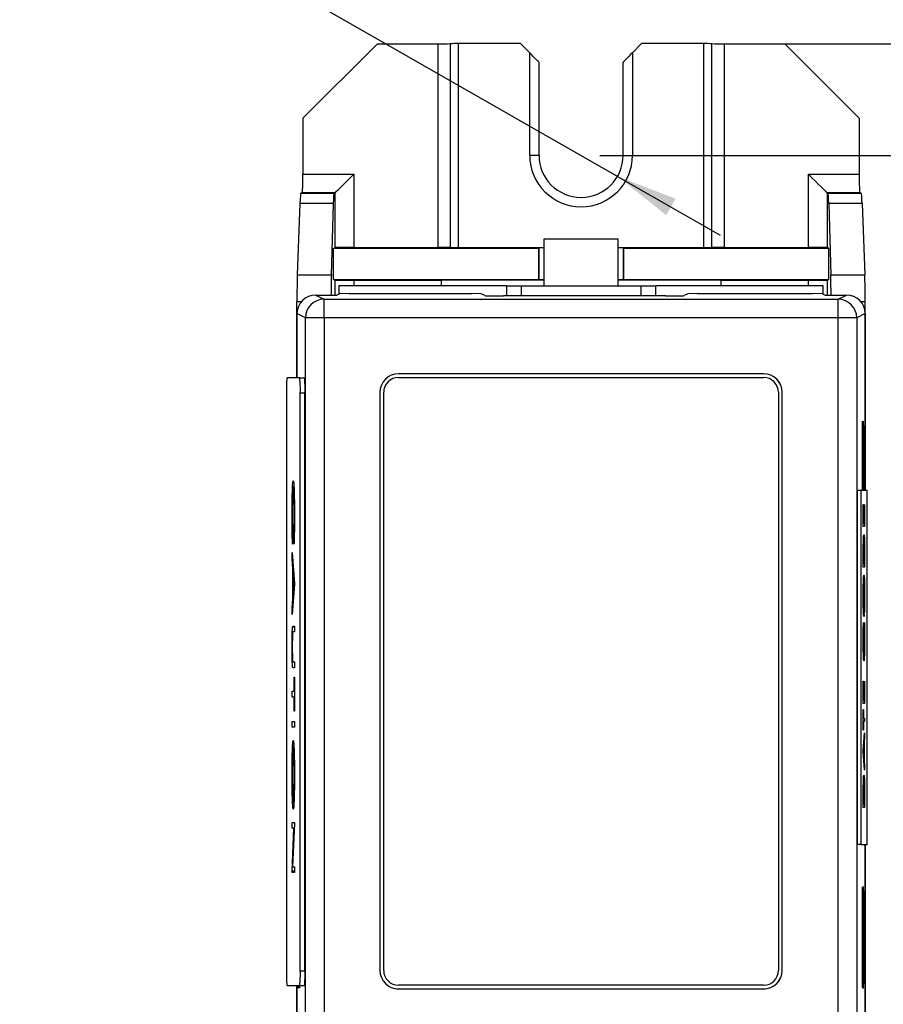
# Model space of a CAD drawing. Header units: inches. Extents: x 0 to 17, y 0 to 11.
# Tile 4 of 11: x 2.6 to 4.5, y 7.1 to 9.2. Entities that reach past the tile are written whole.
import ezdxf

# ---------------------------------------------------------------- set-up
doc = ezdxf.new("R2010")
doc.units = ezdxf.units.IN
doc.header["$MEASUREMENT"] = 0
doc.layers.add('FORMAT', color=7, linetype='Continuous')
doc.styles.add('SLDTEXTSTYLE1', font='TXT', dxfattribs={"width": 0.75})
doc.dimstyles.new('SLDDIMSTYLE1', dxfattribs={"dimtxt": 0.137795, "dimasz": 0.13, "dimexe": 0, "dimexo": 0.0625, "dimgap": 0.034449, "dimtad": 1, "dimrnd": 1e-09, "dimzin": 12, "dimdsep": 46, "dimtxsty": 'SLDTEXTSTYLE1', "dimsah": 1, "dimcen": 0.09, "dimadec": 0, "dimazin": 3, "dimtfac": 1, "dimtofl": 0, "dimtmove": 0, "dimatfit": 3, "dimfxl": 0, "dimfrac": 2, "dimtolj": 1, "dimtzin": 12, "dimarcsym": 0})
doc.dimstyles.new('SLDDIMSTYLE2', dxfattribs={"dimtxt": 0.137795, "dimasz": 0.13, "dimexe": 0, "dimexo": 0.0625, "dimgap": 0.034449, "dimtad": 1, "dimrnd": 1e-09, "dimdsep": 46, "dimtxsty": 'SLDTEXTSTYLE1', "dimsah": 1, "dimcen": 0, "dimadec": 0, "dimazin": 2, "dimtfac": 1, "dimtofl": 0, "dimtmove": 1, "dimatfit": 3, "dimfxl": 0, "dimfrac": 2, "dimtolj": 1, "dimtzin": 12, "dimarcsym": 0})

# ---------------------------------------------------------------- blocks, each defined once
blk = doc.blocks.new('_D_1')
at = {"layer": 'FORMAT'}
for p, q in [((3.8538, 8.887), (5.1821, 8.887)), ((5.1427, 8.887), (5.1427, 6.1704)), ((4.7178, 7.5627), (4.7178, 7.6047)), ((4.7178, 7.6047), (4.9366, 7.6047)), ((4.9366, 7.6047), (4.9366, 7.5627)), ((4.7178, 7.3591), (4.7178, 7.3171)), ((4.9366, 7.3171), (4.9366, 7.3591)), ((4.7178, 7.3171), (4.9366, 7.3171)), ((3.8538, 6.1704), (5.1821, 6.1704))]:
    blk.add_line(p, q, dxfattribs=at)
for points in [[(5.1427, 8.887), (5.1227, 8.757), (5.1627, 8.757)], [(5.1427, 6.1704), (5.1627, 6.3004), (5.1227, 6.3004)]]:
    blk.add_solid(points, dxfattribs=at)
at = {"layer": 'FORMAT', "char_height": 0.1378, "attachment_point": 1, "rotation": 90, "style": 'SLDTEXTSTYLE1'}
for s, insert in [('2.72', (4.9651, 7.2827)), ('69', (4.7589, 7.3591))]:
    blk.add_mtext(s, dxfattribs=dict(at, insert=insert))
blk = doc.blocks.new('_D_2')
at = {"layer": 'FORMAT'}
for p, q in [((4.1561, 9.123), (6.0333, 9.123)), ((5.9939, 9.123), (5.9939, 5.9344)), ((5.569, 7.69), (5.569, 7.7319)), ((5.569, 7.7319), (5.7877, 7.7319)), ((5.7877, 7.7319), (5.7877, 7.69)), ((5.569, 7.2318), (5.569, 7.1898)), ((5.7877, 7.1898), (5.7877, 7.2318)), ((5.569, 7.1898), (5.7877, 7.1898)), ((4.1561, 5.9344), (6.0333, 5.9344))]:
    blk.add_line(p, q, dxfattribs=at)
for points in [[(5.9939, 9.123), (5.9739, 8.993), (6.0139, 8.993)], [(5.9939, 5.9344), (6.0139, 6.0644), (5.9739, 6.0644)]]:
    blk.add_solid(points, dxfattribs=at)
at = {"layer": 'FORMAT', "char_height": 0.1378, "attachment_point": 1, "rotation": 90, "style": 'SLDTEXTSTYLE1'}
for s, insert in [('80.99', (5.6101, 7.2318)), ('3.19', (5.8163, 7.2827))]:
    blk.add_mtext(s, dxfattribs=dict(at, insert=insert))
blk = doc.blocks.new('_D_3')
at = {"layer": 'FORMAT'}
for p, q in [((3.0622, 9.8058), (2.9528, 9.6163)), ((3.0986, 9.7848), (3.0622, 9.8058)), ((2.9528, 9.6163), (2.9892, 9.5953)), ((3.4072, 9.6066), (3.4435, 9.5856)), ((3.4435, 9.5856), (3.3342, 9.3961)), ((3.8915, 8.8425), (2.6283, 9.5656)), ((3.3342, 9.3961), (3.2978, 9.4171)), ((3.8915, 8.8425), (4.1085, 8.7183))]:
    blk.add_line(p, q, dxfattribs=at)
blk.add_solid([(3.8915, 8.8425), (3.9944, 8.7606), (4.0143, 8.7953)], dxfattribs=at)
at = {"layer": 'FORMAT', "char_height": 0.1378, "attachment_point": 1, "rotation": 330, "style": 'SLDTEXTSTYLE1'}
for s, insert in [('2.26', (3.078, 9.7491)), ('2X', (2.7181, 9.7213)), ('R0.09', (2.9266, 9.5985))]:
    blk.add_mtext(s, dxfattribs=dict(at, insert=insert))

msp = doc.modelspace()

# ---------------------------------------------------------------- linework, layer by layer
at = {"color": 7, "linetype": 'Continuous', "lineweight": 25}
for p, q in [((3.3841, 9.123), (3.2268, 8.9658)), ((3.3841, 9.123), (3.5122, 9.123)), ((3.5122, 8.6921), (3.5122, 9.123)), ((3.5379, 9.1231), (3.5379, 8.692)), ((3.5551, 9.1232), (3.5551, 8.692)), ((3.6865, 9.1232), (3.5551, 9.1232)), ((3.7059, 9.1038), (3.6865, 9.1232)), ((3.9424, 9.1232), (3.9231, 9.1038)), ((4.0739, 9.1232), (3.9424, 9.1232)), ((4.0739, 8.692), (4.0739, 9.1232)), ((4.091, 8.692), (4.091, 9.1231)), ((4.1168, 9.123), (4.1168, 8.6921)), ((4.1168, 9.123), (4.2449, 9.123)), ((4.4022, 8.9658), (4.2449, 9.123)), ((3.7059, 8.887), (3.7059, 9.1038)), ((3.9231, 9.1038), (3.9231, 8.887)), ((3.7255, 9.0835), (3.7255, 8.887)), ((3.9034, 8.887), (3.9034, 9.0835)), ((3.2268, 8.9658), (3.2268, 8.8473)), ((4.4022, 8.9658), (4.4022, 8.8473)), ((3.7255, 8.887), (3.7059, 8.887)), ((3.9034, 8.887), (3.9231, 8.887)), ((3.2268, 8.8473), (3.3341, 8.8473)), ((3.3341, 8.8473), (3.3341, 8.6921)), ((4.2949, 8.8473), (4.4022, 8.8473)), ((4.2949, 8.6921), (4.2949, 8.8473)), ((3.2254, 8.8079), (3.2223, 8.8071)), ((3.2223, 8.8071), (3.2924, 8.8071)), ((3.2947, 8.8079), (3.2254, 8.8079)), ((3.2924, 8.8071), (3.2947, 8.8079)), ((3.2947, 8.6918), (3.2947, 8.8079)), ((4.3342, 8.8079), (4.3342, 8.6918)), ((4.3342, 8.8079), (4.3366, 8.8071)), ((4.4035, 8.8079), (4.3342, 8.8079)), ((4.3366, 8.8071), (4.4066, 8.8071)), ((4.4035, 8.8079), (4.4066, 8.8071)), ((3.2205, 8.7854), (3.2149, 8.6347)), ((3.291, 8.7854), (3.2205, 8.7854)), ((3.2868, 8.6347), (3.291, 8.7854)), ((4.338, 8.7854), (4.3421, 8.6347)), ((4.4085, 8.7854), (4.338, 8.7854)), ((4.4085, 8.7854), (4.414, 8.6347)), ((3.7357, 8.7098), (3.7357, 8.6114)), ((3.8932, 8.7098), (3.7357, 8.7098)), ((3.8932, 8.6114), (3.8932, 8.7098)), ((3.2912, 8.6906), (3.2947, 8.6918)), ((3.2912, 8.6247), (3.2912, 8.6906)), ((3.2912, 8.6906), (3.7244, 8.6906)), ((3.3341, 8.6921), (3.5122, 8.6921)), ((3.5551, 8.692), (3.7357, 8.692)), ((3.7249, 8.6911), (3.7244, 8.6906)), ((3.7244, 8.6906), (3.7244, 8.6247)), ((3.7249, 8.6911), (3.7249, 8.6242)), ((3.7357, 8.6911), (3.7249, 8.6911)), ((3.8932, 8.692), (4.0739, 8.692)), ((3.9041, 8.6911), (3.8932, 8.6911)), ((3.9046, 8.6906), (3.9041, 8.6911)), ((3.9041, 8.6242), (3.9041, 8.6911)), ((3.9046, 8.6906), (4.3378, 8.6906)), ((3.9046, 8.6247), (3.9046, 8.6906)), ((4.1168, 8.6921), (4.2949, 8.6921)), ((4.3378, 8.6906), (4.3342, 8.6918)), ((4.3378, 8.6247), (4.3378, 8.6906)), ((3.2149, 8.6347), (3.2868, 8.6347)), ((3.2947, 8.6235), (3.2912, 8.6247)), ((3.2912, 8.6247), (3.7244, 8.6247)), ((3.3341, 8.6232), (3.5192, 8.6232)), ((3.5192, 8.6232), (3.5192, 8.6114)), ((3.7357, 8.6232), (3.5192, 8.6232)), ((3.7249, 8.6242), (3.7244, 8.6247)), ((3.7249, 8.6242), (3.7357, 8.6242)), ((3.8932, 8.6242), (3.9041, 8.6242)), ((4.1098, 8.6232), (3.8932, 8.6232)), ((3.9041, 8.6242), (3.9046, 8.6247)), ((3.9046, 8.6247), (4.3378, 8.6247)), ((4.1098, 8.6232), (4.1098, 8.6114)), ((4.1098, 8.6232), (4.2949, 8.6232)), ((4.3342, 8.6235), (4.3378, 8.6247)), ((4.3421, 8.6347), (4.414, 8.6347)), ((3.3027, 8.6114), (3.3027, 8.5937)), ((3.657, 8.6114), (3.3027, 8.6114)), ((3.657, 8.6114), (3.6885, 8.6114)), ((3.657, 8.6114), (3.657, 8.5897)), ((3.6885, 8.5897), (3.6885, 8.6114)), ((3.6885, 8.6114), (3.9405, 8.6114)), ((3.9405, 8.6114), (3.972, 8.6114)), ((3.9405, 8.6114), (3.9405, 8.5897)), ((3.972, 8.6114), (3.972, 8.5897)), ((4.3263, 8.6114), (3.972, 8.6114)), ((4.3263, 8.5937), (4.3263, 8.6114)), ((3.2535, 8.5917), (3.2714, 8.5828)), ((3.2535, 8.5917), (3.2987, 8.5917)), ((3.2714, 8.5434), (3.2714, 8.5828)), ((3.2714, 8.5828), (4.3576, 8.5828)), ((3.3041, 8.5944), (3.2987, 8.5917)), ((3.3245, 8.5948), (3.3041, 8.5944)), ((3.3245, 8.5948), (3.5828, 8.5948)), ((3.6032, 8.5944), (3.5828, 8.5948)), ((3.6113, 8.5904), (3.6032, 8.5944)), ((3.9928, 8.5897), (3.6506, 8.5897)), ((4.0402, 8.5944), (4.0321, 8.5904)), ((4.0606, 8.5948), (4.0402, 8.5944)), ((4.0606, 8.5948), (4.3037, 8.5948)), ((4.3248, 8.5944), (4.3037, 8.5948)), ((4.3248, 8.5944), (4.3302, 8.5917)), ((4.3302, 8.5917), (4.3755, 8.5917)), ((4.3576, 8.5828), (4.3755, 8.5917)), ((4.3576, 8.5434), (4.3576, 8.5828)), ((3.2141, 8.4164), (3.2141, 8.5776)), ((4.4149, 8.1782), (4.4149, 8.5776)), ((3.232, 8.5434), (3.2141, 8.5524)), ((3.2141, 8.5524), (3.2141, 8.4164)), ((3.2714, 8.5434), (3.232, 8.5434)), ((3.232, 7.0062), (3.232, 8.5434)), ((4.3576, 8.5434), (3.2714, 8.5434)), ((3.2714, 8.5434), (3.2714, 7.0062)), ((4.397, 8.5434), (4.3576, 8.5434)), ((4.3576, 7.0062), (4.3576, 8.5434)), ((4.4149, 8.5524), (4.397, 8.5434)), ((4.397, 8.5434), (4.397, 7.0062)), ((4.4149, 8.5524), (4.4149, 8.1782)), ((3.22, 8.4164), (3.1931, 8.4164)), ((3.22, 8.4164), (3.23, 8.4164)), ((4.2001, 8.4253), (3.4288, 8.4253)), ((3.4288, 8.4252), (3.4288, 8.4253)), ((4.2001, 8.4252), (3.4288, 8.4252)), ((3.4288, 8.4173), (4.2001, 8.4173)), ((4.2001, 8.4252), (4.2001, 8.4253)), ((3.192, 8.385), (3.192, 7.1627)), ((3.2211, 7.1627), (3.2211, 8.385)), ((3.2211, 8.385), (3.2311, 8.385)), ((3.2311, 7.1627), (3.2311, 8.385)), ((3.3895, 8.3859), (3.3895, 7.1636)), ((3.3895, 8.3859), (3.3895, 8.3859)), ((3.3895, 8.3859), (3.3895, 7.1636)), ((3.3974, 7.1636), (3.3974, 8.3859)), ((4.2315, 8.3859), (4.2315, 7.1636)), ((4.2394, 8.3859), (4.2395, 8.3859)), ((4.2394, 7.1636), (4.2394, 8.3859)), ((4.2395, 7.1636), (4.2395, 8.3859)), ((4.409, 8.324), (4.4113, 8.3251)), ((4.409, 8.1782), (4.409, 8.324)), ((4.409, 8.3161), (4.4115, 8.3161)), ((4.4113, 8.3161), (4.4113, 8.3251)), ((4.4115, 8.3161), (4.4115, 8.1782)), ((3.2077, 8.1867), (3.2063, 8.1867)), ((4.3982, 8.1782), (4.3982, 7.4301)), ((4.406, 8.1782), (4.3982, 8.1782)), ((4.406, 8.1782), (4.406, 7.4301)), ((4.4191, 8.1782), (4.406, 8.1782)), ((4.4191, 7.4301), (4.4191, 8.1782)), ((4.4107, 8.149), (4.411, 8.149)), ((4.4107, 8.102), (4.4107, 8.149)), ((4.411, 8.149), (4.411, 8.1095)), ((4.4119, 8.149), (4.4122, 8.149)), ((4.4119, 8.1095), (4.4119, 8.149)), ((4.4122, 8.149), (4.4122, 8.1095)), ((4.4133, 8.149), (4.4136, 8.149)), ((4.4133, 8.1095), (4.4133, 8.149)), ((4.4136, 8.149), (4.4136, 8.102)), ((4.4107, 8.1095), (4.411, 8.1095)), ((4.4136, 8.102), (4.4107, 8.102)), ((4.411, 8.1095), (4.4119, 8.1095)), ((4.4119, 8.1095), (4.4122, 8.1095)), ((4.4122, 8.1095), (4.4133, 8.1095)), ((3.2051, 8.0756), (3.2048, 8.0648)), ((3.2078, 8.0648), (3.2075, 8.0756)), ((3.2039, 8.0336), (3.2039, 8.0471)), ((3.2039, 8.0471), (3.2087, 7.9817)), ((4.4136, 8.0424), (4.4136, 8.0165)), ((3.2054, 8.0127), (3.2039, 8.0336)), ((3.2049, 8.0336), (3.2039, 8.0336)), ((4.4107, 8.0165), (4.4107, 8.0334)), ((4.4107, 8.024), (4.411, 8.024)), ((4.4136, 8.0165), (4.4107, 8.0165)), ((4.411, 8.0299), (4.411, 8.024)), ((4.411, 8.024), (4.4133, 8.024)), ((4.4133, 8.024), (4.4133, 8.0336)), ((3.2054, 7.9502), (3.2054, 8.0127)), ((3.2064, 8.0127), (3.2054, 8.0127)), ((3.2069, 8.0059), (3.2059, 8.0059)), ((3.2078, 7.981), (3.2059, 8.0059)), ((3.2059, 8.0059), (3.2059, 7.9567)), ((3.2087, 7.98), (3.2039, 7.9164)), ((3.2059, 7.9567), (3.2078, 7.981)), ((3.2087, 7.981), (3.2078, 7.981)), ((3.2087, 7.9817), (3.2087, 7.98)), ((3.2069, 7.9567), (3.2059, 7.9567)), ((3.2039, 7.9298), (3.2054, 7.9502)), ((3.2065, 7.9502), (3.2054, 7.9502)), ((3.2039, 7.9164), (3.2039, 7.9298)), ((3.2049, 7.9298), (3.2039, 7.9298)), ((3.2058, 7.8916), (3.2087, 7.8916)), ((3.2087, 7.8916), (3.2087, 7.8793)), ((4.4113, 7.899), (4.4114, 7.8925)), ((4.4129, 7.8925), (4.4131, 7.899)), ((3.2087, 7.8892), (3.2048, 7.8892)), ((3.2087, 7.8793), (3.2058, 7.8793)), ((3.2087, 7.8793), (3.2058, 7.8793)), ((3.2058, 7.8157), (3.2087, 7.8157)), ((3.2087, 7.8157), (3.2087, 7.8033)), ((3.2087, 7.8033), (3.2058, 7.8033)), ((3.2082, 7.7839), (3.2087, 7.7839)), ((3.2082, 7.7538), (3.2082, 7.7839)), ((3.2087, 7.7839), (3.2087, 7.7114)), ((4.4107, 7.7751), (4.411, 7.7751)), ((4.4107, 7.7281), (4.4107, 7.7751)), ((4.411, 7.7751), (4.411, 7.7356)), ((4.4119, 7.7751), (4.4122, 7.7751)), ((4.4119, 7.7356), (4.4119, 7.7751)), ((4.4122, 7.7751), (4.4122, 7.7356)), ((4.4133, 7.7751), (4.4136, 7.7751)), ((4.4133, 7.7356), (4.4133, 7.7751)), ((4.4136, 7.7751), (4.4136, 7.7281)), ((3.2039, 7.7415), (3.2039, 7.7538)), ((3.2039, 7.7538), (3.2082, 7.7538)), ((3.2087, 7.7538), (3.2082, 7.7538)), ((3.2082, 7.7415), (3.2039, 7.7415)), ((3.2082, 7.7114), (3.2082, 7.7415)), ((3.2087, 7.7415), (3.2082, 7.7415)), ((4.4107, 7.7356), (4.411, 7.7356)), ((4.4136, 7.7281), (4.4107, 7.7281)), ((4.411, 7.7356), (4.4119, 7.7356)), ((4.4119, 7.7356), (4.4122, 7.7356)), ((4.4122, 7.7356), (4.4133, 7.7356)), ((3.2087, 7.7114), (3.2082, 7.7114)), ((4.4107, 7.7153), (4.411, 7.7153)), ((4.4107, 7.6715), (4.4107, 7.7153)), ((4.411, 7.7153), (4.411, 7.6971)), ((3.2039, 7.6902), (3.2087, 7.6902)), ((3.2039, 7.6779), (3.2039, 7.6902)), ((3.2087, 7.6902), (3.2087, 7.6779)), ((4.4107, 7.6971), (4.411, 7.6971)), ((4.4107, 7.6896), (4.411, 7.6896)), ((4.411, 7.6971), (4.4136, 7.6971)), ((4.411, 7.6896), (4.411, 7.6715)), ((4.4136, 7.6896), (4.411, 7.6896)), ((4.4136, 7.6971), (4.4136, 7.6896)), ((3.2087, 7.6779), (3.2039, 7.6779)), ((4.411, 7.6715), (4.4107, 7.6715)), ((4.4107, 7.6277), (4.4136, 7.6661)), ((4.4136, 7.6661), (4.4136, 7.658)), ((4.4124, 7.6417), (4.4113, 7.627)), ((4.4118, 7.6417), (4.4124, 7.6417)), ((4.4121, 7.6457), (4.4127, 7.6457)), ((4.4124, 7.6119), (4.4124, 7.6417)), ((4.4136, 7.658), (4.4127, 7.6457)), ((4.4127, 7.6457), (4.4127, 7.6079)), ((4.413, 7.658), (4.4136, 7.658)), ((3.2077, 7.6372), (3.2063, 7.6372)), ((4.4107, 7.6266), (4.4107, 7.6277)), ((4.4107, 7.627), (4.4113, 7.627)), ((4.4136, 7.5871), (4.4107, 7.6266)), ((4.4113, 7.627), (4.4124, 7.6119)), ((4.4118, 7.6119), (4.4124, 7.6119)), ((4.4121, 7.6079), (4.4127, 7.6079)), ((4.4127, 7.6079), (4.4136, 7.5952)), ((4.413, 7.5952), (4.4136, 7.5952)), ((4.4136, 7.5952), (4.4136, 7.5871)), ((3.2077, 7.5171), (3.2063, 7.5171)), ((4.4107, 7.508), (4.4107, 7.5248)), ((4.411, 7.5213), (4.411, 7.5155)), ((4.4133, 7.5155), (4.4133, 7.525)), ((4.4136, 7.5338), (4.4136, 7.508)), ((4.4107, 7.5155), (4.411, 7.5155)), ((4.4136, 7.508), (4.4107, 7.508)), ((4.411, 7.5155), (4.4133, 7.5155)), ((3.2039, 7.4765), (3.2087, 7.4765)), ((3.2039, 7.4641), (3.2039, 7.4765)), ((3.2087, 7.4765), (3.2087, 7.4739)), ((3.2039, 7.3733), (3.2077, 7.4641)), ((3.2077, 7.4641), (3.2039, 7.4641)), ((3.2087, 7.4739), (3.2049, 7.3829)), ((3.2083, 7.4641), (3.2077, 7.4641)), ((4.406, 7.4301), (4.3982, 7.4301)), ((4.406, 7.4301), (4.4191, 7.4301)), ((4.4149, 6.4079), (4.4149, 7.4301)), ((4.4149, 7.4301), (4.4149, 6.9972)), ((3.2039, 7.3705), (3.2039, 7.3733)), ((3.2087, 7.3733), (3.2039, 7.3733)), ((3.2087, 7.3705), (3.2039, 7.3705)), ((3.2049, 7.3829), (3.2087, 7.3829)), ((3.2087, 7.3829), (3.2087, 7.3705)), ((4.409, 7.3397), (4.4113, 7.3409)), ((4.409, 7.1271), (4.409, 7.3397)), ((4.409, 7.3319), (4.4115, 7.3319)), ((4.4113, 7.3319), (4.4113, 7.3409)), ((4.4115, 7.3319), (4.4115, 7.135)), ((3.2211, 7.1627), (3.2311, 7.1627)), ((3.3895, 7.1636), (3.3895, 7.1636)), ((4.2394, 7.1636), (4.2395, 7.1636)), ((3.1931, 7.1313), (3.22, 7.1313)), ((3.2141, 6.446), (3.2141, 7.1313)), ((3.2141, 7.1313), (3.2141, 6.9972)), ((3.2177, 7.126), (3.2177, 7.1313)), ((3.2199, 7.1271), (3.2177, 7.126)), ((3.2199, 7.1271), (3.2199, 7.1313)), ((3.22, 7.1313), (3.23, 7.1313)), ((4.2001, 7.1322), (3.4288, 7.1322)), ((3.4288, 7.1244), (3.4288, 7.1243)), ((3.4288, 7.1244), (4.2001, 7.1244)), ((3.4288, 7.1243), (4.2001, 7.1243)), ((4.2001, 7.1244), (4.2001, 7.1243)), ((4.409, 7.135), (4.4115, 7.135)), ((4.409, 7.1271), (4.4113, 7.126)), ((4.4113, 7.126), (4.4113, 7.135))]:
    msp.add_line(p, q, dxfattribs=at)
at = {"color": 8, "linetype": 'Continuous', "lineweight": 25}
for p, q in [((3.2947, 8.5917), (3.2947, 8.6235)), ((3.3341, 8.6232), (3.3341, 8.6114)), ((4.2949, 8.6114), (4.2949, 8.6232)), ((4.3342, 8.6235), (4.3342, 8.5917)), ((3.2233, 8.5776), (3.2141, 8.5776)), ((4.4149, 8.5776), (4.4057, 8.5776)), ((4.4107, 8.0299), (4.411, 8.0299)), ((4.4107, 7.5213), (4.411, 7.5213))]:
    msp.add_line(p, q, dxfattribs=at)
at = {"color": 7, "linetype": 'Continuous', "lineweight": 25, "flags": 128}
for points in [[(3.2947, 8.8079), (3.2957, 8.8088), (3.298, 8.8112), (3.3017, 8.8149), (3.3066, 8.8198), (3.3125, 8.8257), (3.3193, 8.8324), (3.3265, 8.8397), (3.3341, 8.8473)], [(4.2949, 8.8473), (4.3024, 8.8397), (4.3097, 8.8324), (4.3164, 8.8257), (4.3223, 8.8198), (4.3272, 8.8149), (4.3309, 8.8112), (4.3333, 8.8088), (4.3342, 8.8079)]]:
    msp.add_lwpolyline(points, dxfattribs=at)
at = {"color": 7, "linetype": 'Continuous', "lineweight": 25}
for centre, radius, start, end in [((3.8145, 8.887), 0.1086, 180, 0), ((3.8145, 8.887), 0.0889, 180, 0), ((3.2714, 8.5434), 0.0394, 90.0541, 179.9722), ((4.3576, 8.5434), 0.0394, 0.0278, 89.9459), ((3.4178, 8.3929), 0.226, 174.0135, 181.989), ((2.9953, 8.3929), 0.226, 358.011, 5.9866), ((3.0053, 8.3929), 0.226, 358.0109, 5.9867), ((3.4288, 8.3859), 0.0394, 90, 180), ((3.4288, 8.3859), 0.0393, 90, 180), ((3.4288, 8.3859), 0.0314, 90, 180), ((4.2001, 8.3859), 0.0394, 0, 90), ((4.2001, 8.3859), 0.0393, 0, 90), ((4.2001, 8.3859), 0.0314, 0, 90), ((3.4178, 7.1549), 0.226, 178.011, 185.9865), ((2.9953, 7.1549), 0.226, 354.0134, 1.989), ((3.0053, 7.1549), 0.226, 354.0133, 1.9891), ((3.4288, 7.1636), 0.0394, 180, 270), ((3.4288, 7.1636), 0.0393, 180, 270), ((3.4288, 7.1636), 0.0314, 180, 270), ((4.2001, 7.1636), 0.0394, 270, 0), ((4.2001, 7.1636), 0.0393, 270, 0), ((4.2001, 7.1636), 0.0314, 270, 0)]:
    msp.add_arc(centre, radius, start, end, dxfattribs=at)
for centre, major_axis, ratio, start_param, end_param in [((3.5122, 9.1241), (0.0591, 0), 0.017455, 4.712389, 5.163416), ((3.5551, 9.1225), (0.0394, 0), 0.017455, 1.570796, 2.021823), ((4.0739, 9.1225), (0.0394, 0), 0.017455, 1.11977, 1.570796), ((4.1168, 9.1241), (0.0591, 0), 0.017455, 4.261362, 4.712389), ((3.7059, 9.1032), (-0.0197, 0.0197), 0.017447, 3.141601, 4.72985), ((3.9231, 9.1032), (0.0197, 0.0197), 0.017452, 1.55334, 3.14159), ((3.2254, 8.8473), (0, 0.0394), 0.034921, 3.150319, 4.712389), ((4.4035, 8.8473), (0, 0.0394), 0.034921, 1.570796, 3.132866), ((3.2224, 8.7284), (0, 0.0787), 0.034921, 0.008727, 0.761013), ((3.2924, 8.7284), (0, 0.0787), 0.026186, 0.008727, 0.761013), ((3.2947, 8.8473), (0, 0.0394), 0.026186, 3.150319, 3.167773), ((4.3342, 8.8473), (0, 0.0394), 0.026186, 3.115413, 3.132866), ((4.3365, 8.7284), (0, 0.0787), 0.026186, 5.522173, 6.274459), ((4.4066, 8.7284), (0, 0.0787), 0.034921, 5.522173, 6.274459), ((3.3341, 8.6918), (0.0394, 0), 0.008727, 1.570796, 3.115413), ((3.5122, 8.6916), (0.0591, 0), 0.008727, 1.11977, 1.570796), ((3.5551, 8.6924), (0.0394, 0), 0.008727, 4.261362, 4.712389), ((4.0739, 8.6924), (0.0394, 0), 0.008727, 4.712389, 5.163416), ((4.1168, 8.6916), (0.0591, 0), 0.008727, 1.570796, 2.021823), ((4.2949, 8.6918), (0.0394, 0), 0.008727, 0.02618, 1.570796), ((3.2168, 8.5776), (0, 0.0787), 0.034921, 0.761013, 1.570796), ((3.2883, 8.5776), (0, 0.0787), 0.026186, 0.761013, 1.391262), ((3.3341, 8.6235), (0.0394, 0), 0.008727, 3.167773, 4.712389), ((4.2949, 8.6235), (0.0394, 0), 0.008727, 4.712389, 6.257005), ((4.3407, 8.5776), (0, 0.0787), 0.026186, 4.891923, 5.522173), ((4.4121, 8.5776), (0, 0.0787), 0.034921, 4.712389, 5.522173), ((3.2535, 8.5523), (-0.0352, 0.0176), 0.999239, 5.176219, 6.746407), ((3.6506, 8.5904), (0.0394, 0), 0.017455, 3.176499, 4.712389), ((3.9928, 8.5904), (0.0394, 0), 0.017455, 4.712389, 6.248279), ((4.3755, 8.5523), (-0.0352, -0.0176), 0.999239, 2.678371, 4.248559)]:
    msp.add_ellipse(centre, major_axis=major_axis, ratio=ratio, start_param=start_param, end_param=end_param, dxfattribs=at)
for points, knots in [([(3.2063, 8.1867), (3.2061, 8.1862), (3.2057, 8.1854), (3.2051, 8.177), (3.2046, 8.1638), (3.2043, 8.1457), (3.2043, 8.1318), (3.2043, 8.1248)], [0, 0, 0, 0, 0.18679, 0.373373, 0.560143, 0.779894, 1, 1, 1, 1]), ([(3.2046, 8.1816), (3.2048, 8.1846), (3.205, 8.1906), (3.2056, 8.1975), (3.2061, 8.1985), (3.2063, 8.199)], [0, 0, 0, 0, 0.280237, 0.560413, 1, 1, 1, 1]), ([(3.2063, 8.199), (3.2066, 8.1985), (3.2071, 8.1975), (3.2078, 8.1876), (3.2083, 8.1738), (3.2086, 8.158), (3.2088, 8.1418), (3.2088, 8.1305), (3.2088, 8.1249)], [0, 0, 0, 0, 0.186586, 0.373012, 0.559615, 0.706368, 0.853122, 1, 1, 1, 1]), ([(3.2083, 8.1257), (3.2083, 8.1315), (3.2083, 8.1433), (3.208, 8.1596), (3.2076, 8.1741), (3.207, 8.1848), (3.2065, 8.186), (3.2063, 8.1867)], [0, 0, 0, 0, 0.186888, 0.37375, 0.56053, 0.780191, 1, 1, 1, 1]), ([(3.2038, 8.1247), (3.2038, 8.1307), (3.2038, 8.1426), (3.204, 8.1585), (3.2043, 8.1718), (3.2045, 8.1783), (3.2046, 8.1816)], [0, 0, 0, 0, 0.280099, 0.559921, 0.779955, 1, 1, 1, 1]), ([(3.2048, 8.0648), (3.2046, 8.069), (3.2043, 8.0775), (3.204, 8.0935), (3.2038, 8.1095), (3.2038, 8.1196), (3.2038, 8.1247)], [0, 0, 0, 0, 0.279823, 0.559621, 0.779772, 1, 1, 1, 1]), ([(3.2043, 8.1248), (3.2043, 8.1196), (3.2043, 8.1091), (3.2045, 8.0953), (3.2048, 8.0841), (3.205, 8.0784), (3.2051, 8.0756)], [0, 0, 0, 0, 0.279926, 0.559688, 0.779811, 1, 1, 1, 1]), ([(3.2075, 8.0756), (3.2077, 8.0792), (3.2079, 8.0865), (3.2082, 8.0999), (3.2083, 8.1131), (3.2083, 8.1215), (3.2083, 8.1257)], [0, 0, 0, 0, 0.279785, 0.5595814, 0.7797845, 1, 1, 1, 1]), ([(3.2088, 8.1249), (3.2088, 8.1184), (3.2088, 8.1055), (3.2086, 8.0885), (3.2082, 8.0745), (3.208, 8.068), (3.2078, 8.0648)], [0, 0, 0, 0, 0.280046, 0.559868, 0.779945, 1, 1, 1, 1]), ([(4.4108, 8.0598), (4.4109, 8.0641), (4.4111, 8.0726), (4.4114, 8.0804), (4.4118, 8.0844), (4.4121, 8.0847), (4.4122, 8.0849)], [0, 0, 0, 0, 0.27943, 0.559045, 0.779422, 1, 1, 1, 1]), ([(4.4122, 8.0849), (4.4124, 8.0847), (4.4127, 8.0842), (4.4131, 8.0791), (4.4134, 8.0705), (4.4136, 8.0571), (4.4136, 8.0473), (4.4136, 8.0424)], [0, 0, 0, 0, 0.187048, 0.373839, 0.56039, 0.779409, 1, 1, 1, 1]), ([(4.4107, 8.0334), (4.4107, 8.0384), (4.4107, 8.0473), (4.4108, 8.056), (4.4108, 8.0598)], [0, 0, 0, 0, 0.560445, 1, 1, 1, 1]), ([(4.4122, 8.0774), (4.4121, 8.0772), (4.4118, 8.0766), (4.4115, 8.0715), (4.4112, 8.0641), (4.4112, 8.0584), (4.4111, 8.0555)], [0, 0, 0, 0, 0.280178, 0.559765, 0.779796, 1, 1, 1, 1]), ([(4.4133, 8.0574), (4.4132, 8.0608), (4.4131, 8.0674), (4.4128, 8.0738), (4.4125, 8.077), (4.4123, 8.0773), (4.4122, 8.0774)], [0, 0, 0, 0, 0.27959, 0.559121, 0.779407, 1, 1, 1, 1]), ([(4.4133, 8.0336), (4.4133, 8.0381), (4.4133, 8.0461), (4.4133, 8.054), (4.4133, 8.0574)], [0, 0, 0, 0, 0.560427, 1, 1, 1, 1]), ([(4.4111, 8.0555), (4.4111, 8.0508), (4.411, 8.0423), (4.411, 8.0337), (4.411, 8.0299)], [0, 0, 0, 0, 0.559542, 1, 1, 1, 1]), ([(4.4107, 7.9551), (4.4107, 7.9594), (4.4107, 7.9681), (4.4109, 7.9801), (4.4112, 7.9904), (4.4117, 7.9982), (4.412, 7.999), (4.4122, 7.9995)], [0, 0, 0, 0, 0.186883, 0.373568, 0.560409, 0.780097, 1, 1, 1, 1]), ([(4.4122, 7.9995), (4.4123, 7.9991), (4.4126, 7.9985), (4.4131, 7.9928), (4.4134, 7.9836), (4.4137, 7.971), (4.4137, 7.9609), (4.4137, 7.9558)], [0, 0, 0, 0, 0.1868538, 0.3735368, 0.5604136, 0.7801329, 1, 1, 1, 1]), ([(4.4122, 7.992), (4.412, 7.9913), (4.4116, 7.9901), (4.4112, 7.9799), (4.411, 7.9679), (4.411, 7.9596), (4.411, 7.9555)], [0, 0, 0, 0, 0.279469, 0.55887, 0.779516, 1, 1, 1, 1]), ([(4.4134, 7.9555), (4.4134, 7.9608), (4.4134, 7.9714), (4.413, 7.9836), (4.4126, 7.9908), (4.4123, 7.9916), (4.4122, 7.992)], [0, 0, 0, 0, 0.27983, 0.559389, 0.779654, 1, 1, 1, 1]), ([(4.4122, 7.9118), (4.412, 7.9126), (4.4115, 7.9142), (4.411, 7.9256), (4.4107, 7.94), (4.4107, 7.9501), (4.4107, 7.9551)], [0, 0, 0, 0, 0.279731, 0.559327, 0.77968, 1, 1, 1, 1]), ([(4.411, 7.9555), (4.411, 7.9502), (4.411, 7.9397), (4.4114, 7.9277), (4.4118, 7.9205), (4.4121, 7.9197), (4.4122, 7.9193)], [0, 0, 0, 0, 0.279627, 0.55935, 0.77963, 1, 1, 1, 1]), ([(4.4122, 7.9193), (4.4124, 7.92), (4.4128, 7.9212), (4.4132, 7.9313), (4.4134, 7.9431), (4.4134, 7.9514), (4.4134, 7.9555)], [0, 0, 0, 0, 0.279416, 0.559076, 0.779478, 1, 1, 1, 1]), ([(4.4137, 7.9558), (4.4137, 7.9515), (4.4137, 7.9429), (4.4135, 7.9313), (4.4133, 7.9235), (4.4131, 7.921), (4.4131, 7.9206)], [0, 0, 0, 0, 0.311899, 0.623494, 0.935398, 1, 1, 1, 1]), ([(4.413, 7.9183), (4.4129, 7.9168), (4.4127, 7.9125), (4.4124, 7.9121), (4.4122, 7.9118)], [0, 0, 0, 0, 0.344353, 1, 1, 1, 1]), ([(3.2048, 7.8892), (3.205, 7.8901), (3.2053, 7.8916), (3.2056, 7.8916), (3.2058, 7.8916)], [0, 0, 0, 0, 0.5595, 1, 1, 1, 1]), ([(4.4107, 7.8627), (4.4107, 7.8666), (4.4107, 7.8744), (4.4108, 7.8847), (4.411, 7.8931), (4.4112, 7.8971), (4.4113, 7.899)], [0, 0, 0, 0, 0.280045, 0.559867, 0.779944, 1, 1, 1, 1]), ([(4.4114, 7.8925), (4.4114, 7.8903), (4.4112, 7.8859), (4.411, 7.8756), (4.411, 7.8673), (4.411, 7.8622)], [0, 0, 0, 0, 0.2803135, 0.5606386, 1, 1, 1, 1]), ([(4.4134, 7.8627), (4.4134, 7.8659), (4.4134, 7.8722), (4.4133, 7.883), (4.4131, 7.8889), (4.4129, 7.8925)], [0, 0, 0, 0, 0.280444, 0.560724, 1, 1, 1, 1]), ([(4.4131, 7.899), (4.4132, 7.8965), (4.4134, 7.8913), (4.4137, 7.879), (4.4137, 7.8689), (4.4137, 7.8628)], [0, 0, 0, 0, 0.280411, 0.560795, 1, 1, 1, 1]), ([(3.2038, 7.8461), (3.2038, 7.8514), (3.2038, 7.8618), (3.204, 7.875), (3.2044, 7.8847), (3.2047, 7.8877), (3.2048, 7.8892)], [0, 0, 0, 0, 0.280221, 0.559915, 0.779952, 1, 1, 1, 1]), ([(3.2052, 7.8787), (3.205, 7.8778), (3.2047, 7.8761), (3.2045, 7.8668), (3.2043, 7.8568), (3.2043, 7.8501), (3.2043, 7.8468)], [0, 0, 0, 0, 0.279942, 0.558597, 0.779401, 1, 1, 1, 1]), ([(3.2058, 7.8793), (3.2057, 7.8793), (3.2055, 7.8793), (3.2053, 7.8789), (3.2052, 7.8787)], [0, 0, 0, 0, 0.560127, 1, 1, 1, 1]), ([(4.4122, 7.8178), (4.412, 7.8181), (4.4117, 7.8188), (4.4113, 7.8247), (4.411, 7.8342), (4.4107, 7.8473), (4.4107, 7.8575), (4.4107, 7.8627)], [0, 0, 0, 0, 0.1867952, 0.3734296, 0.5602411, 0.7799552, 1, 1, 1, 1]), ([(4.411, 7.8622), (4.411, 7.8569), (4.411, 7.8462), (4.4113, 7.8338), (4.4118, 7.8264), (4.4121, 7.8257), (4.4122, 7.8253)], [0, 0, 0, 0, 0.279855, 0.559519, 0.779685, 1, 1, 1, 1]), ([(4.4122, 7.8253), (4.4124, 7.8259), (4.4128, 7.8272), (4.4132, 7.8377), (4.4134, 7.85), (4.4134, 7.8585), (4.4134, 7.8627)], [0, 0, 0, 0, 0.279433, 0.558921, 0.779282, 1, 1, 1, 1]), ([(4.4137, 7.8628), (4.4137, 7.8592), (4.4137, 7.852), (4.4136, 7.8395), (4.4133, 7.8326), (4.4132, 7.8284)], [0, 0, 0, 0, 0.280788, 0.561301, 1, 1, 1, 1]), ([(3.2058, 7.8033), (3.2056, 7.8034), (3.2053, 7.8037), (3.2047, 7.8061), (3.2043, 7.8132), (3.204, 7.823), (3.2038, 7.8341), (3.2038, 7.8421), (3.2038, 7.8461)], [0, 0, 0, 0, 0.187152, 0.374073, 0.560074, 0.706799, 0.853294, 1, 1, 1, 1]), ([(3.2043, 7.8468), (3.2043, 7.843), (3.2043, 7.8354), (3.2045, 7.8262), (3.2048, 7.82), (3.205, 7.818), (3.2051, 7.8171)], [0, 0, 0, 0, 0.279787, 0.559377, 0.779569, 1, 1, 1, 1]), ([(4.4132, 7.8284), (4.413, 7.8249), (4.4127, 7.8188), (4.4123, 7.8181), (4.4122, 7.8178)], [0, 0, 0, 0, 0.55903, 1, 1, 1, 1]), ([(3.2051, 7.8171), (3.2052, 7.8166), (3.2055, 7.8156), (3.2057, 7.8157), (3.2058, 7.8157)], [0, 0, 0, 0, 0.559626, 1, 1, 1, 1]), ([(3.2038, 7.577), (3.2038, 7.5841), (3.2038, 7.5982), (3.2041, 7.6178), (3.2046, 7.6326), (3.2051, 7.6428), (3.2057, 7.6486), (3.2061, 7.6493), (3.2063, 7.6496)], [0, 0, 0, 0, 0.186635, 0.373088, 0.559726, 0.706483, 0.853193, 1, 1, 1, 1]), ([(3.2063, 7.6496), (3.2065, 7.6491), (3.207, 7.648), (3.2077, 7.6388), (3.2082, 7.6258), (3.2086, 7.6105), (3.2088, 7.5948), (3.2088, 7.5836), (3.2088, 7.5781)], [0, 0, 0, 0, 0.186598, 0.373185, 0.559694, 0.706465, 0.853231, 1, 1, 1, 1]), ([(3.2063, 7.6372), (3.2061, 7.6368), (3.2057, 7.636), (3.2051, 7.6278), (3.2047, 7.6151), (3.2043, 7.5979), (3.2043, 7.5843), (3.2043, 7.5775)], [0, 0, 0, 0, 0.186777, 0.37342, 0.560275, 0.780077, 1, 1, 1, 1]), ([(3.2083, 7.5775), (3.2083, 7.5833), (3.2083, 7.5949), (3.208, 7.6109), (3.2076, 7.625), (3.207, 7.6354), (3.2065, 7.6366), (3.2063, 7.6372)], [0, 0, 0, 0, 0.186768, 0.373658, 0.560448, 0.780179, 1, 1, 1, 1]), ([(3.2063, 7.5048), (3.2061, 7.5053), (3.2056, 7.5063), (3.2049, 7.5157), (3.2044, 7.5291), (3.204, 7.5443), (3.2038, 7.5602), (3.2038, 7.5714), (3.2038, 7.577)], [0, 0, 0, 0, 0.1866145, 0.3730594, 0.5596979, 0.7064547, 0.8531822, 1, 1, 1, 1]), ([(3.2043, 7.5775), (3.2043, 7.5716), (3.2043, 7.56), (3.2046, 7.5437), (3.205, 7.5294), (3.2056, 7.519), (3.2061, 7.5177), (3.2063, 7.5171)], [0, 0, 0, 0, 0.186861, 0.37369, 0.560429, 0.780174, 1, 1, 1, 1]), ([(3.2088, 7.5781), (3.2088, 7.5709), (3.2088, 7.5566), (3.2085, 7.5367), (3.208, 7.5217), (3.2075, 7.5114), (3.2069, 7.5057), (3.2065, 7.5051), (3.2063, 7.5048)], [0, 0, 0, 0, 0.186648, 0.373098, 0.559703, 0.706444, 0.853167, 1, 1, 1, 1]), ([(3.2063, 7.5171), (3.2065, 7.5176), (3.2069, 7.5184), (3.2075, 7.5265), (3.2079, 7.5395), (3.2083, 7.5569), (3.2083, 7.5706), (3.2083, 7.5775)], [0, 0, 0, 0, 0.186771, 0.373441, 0.560125, 0.780143, 1, 1, 1, 1]), ([(4.4108, 7.5513), (4.4109, 7.5555), (4.4111, 7.5641), (4.4114, 7.5718), (4.4118, 7.5758), (4.4121, 7.5762), (4.4122, 7.5764)], [0, 0, 0, 0, 0.279429, 0.559045, 0.779422, 1, 1, 1, 1]), ([(4.4122, 7.5689), (4.4121, 7.5686), (4.4118, 7.5681), (4.4115, 7.5629), (4.4112, 7.5556), (4.4112, 7.5498), (4.4111, 7.5469)], [0, 0, 0, 0, 0.280178, 0.559765, 0.779796, 1, 1, 1, 1]), ([(4.4122, 7.5764), (4.4124, 7.5761), (4.4127, 7.5756), (4.4131, 7.5705), (4.4134, 7.5619), (4.4136, 7.5486), (4.4136, 7.5387), (4.4136, 7.5338)], [0, 0, 0, 0, 0.187048, 0.373839, 0.56039, 0.77941, 1, 1, 1, 1]), ([(4.4133, 7.5489), (4.4132, 7.5522), (4.4131, 7.5589), (4.4128, 7.5652), (4.4125, 7.5685), (4.4123, 7.5688), (4.4122, 7.5689)], [0, 0, 0, 0, 0.27959, 0.55912, 0.779407, 1, 1, 1, 1]), ([(4.4107, 7.5248), (4.4107, 7.5298), (4.4107, 7.5388), (4.4108, 7.5475), (4.4108, 7.5513)], [0, 0, 0, 0, 0.5604447, 1, 1, 1, 1]), ([(4.4111, 7.5469), (4.4111, 7.5422), (4.411, 7.5337), (4.411, 7.5251), (4.411, 7.5213)], [0, 0, 0, 0, 0.559542, 1, 1, 1, 1]), ([(4.4133, 7.525), (4.4133, 7.5295), (4.4133, 7.5375), (4.4133, 7.5454), (4.4133, 7.5489)], [0, 0, 0, 0, 0.560426, 1, 1, 1, 1])]:
    msp.add_open_spline(points, degree=3, knots=knots, dxfattribs=at)

# ---------------------------------------------------------------- dimensions: what is measured, and where the dimension line sits
at = {"layer": 'FORMAT'}
dim = msp.add_radius_dim(center=(3.8145, 8.887), mpoint=(3.8915, 8.8425), text='2X<>', dimstyle='SLDDIMSTYLE2', dxfattribs=at)
dim.commit()
dim.dimension.update_dxf_attribs({"geometry": '_D_3', "text_midpoint": (2.9296, 9.3979), "dimtype": 164})
for base, p1, p2, picture, middle in [((5.9939, 5.9344), (4.1168, 9.123), (4.1168, 5.9344), '_D_2', (5.9939, 7.4609)), ((5.1427, 6.1704), (3.8145, 8.887), (3.8145, 6.1704), '_D_1', (5.1427, 7.4609))]:
    dim = msp.add_linear_dim(base=base, p1=p1, p2=p2, angle=90, dimstyle='SLDDIMSTYLE1', dxfattribs=at)
    dim.commit()
    dim.dimension.update_dxf_attribs({"geometry": picture, "text_midpoint": middle, "dimtype": 160})

doc.saveas('drawing.dxf')
